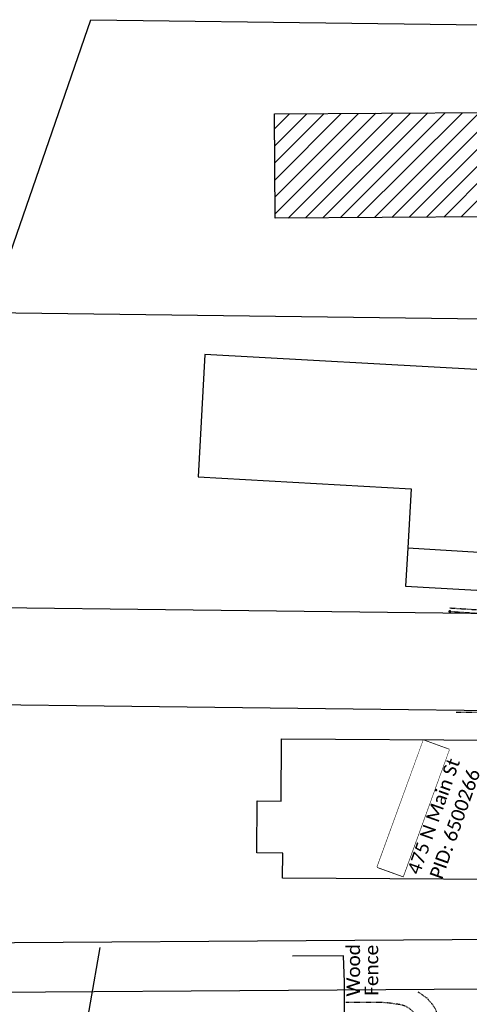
# Model space of a CAD drawing. Header units: feet. Extents: x 2296871 to 2305194, y 360020 to 364238.
# Tile 34 of 55: x 2301730 to 2301822, y 362637 to 362840. Entities that reach past the tile are written whole.
import ezdxf

# ---------------------------------------------------------------- set-up
doc = ezdxf.new("R2010")
doc.units = ezdxf.units.FT
doc.header["$MEASUREMENT"] = 0
doc.set_wipeout_variables(frame=1)
for name, pattern in [('fenceex', [0]), ('OhDOT_USTN1', [0.055, 0.014, -0.041]), ('OhDOT_USTN5', [0.11, 0.055, -0.055]), ('rowex', [0])]:
    doc.linetypes.add(name, pattern=pattern)
for name, color, linetype in [('BD_X_Building', 231, 'Continuous'), ('BD_X_Porch_or_Deck', 7, 'Continuous'), ('DV_X_Property_Line', 7, 'Continuous'), ('PV_X_Curb', 120, 'OhDOT_USTN1'), ('PV_X_Walk', 120, 'OhDOT_USTN5'), ('RD_X_Fence', 230, 'fenceex'), ('RD_X_Text', 7, 'Continuous'), ('RW_X_Fee_RW', 6, 'rowex'), ('SV_X_Text_Name', 7, 'Continuous'), ('SV_X_Text_Name_MASK', 7, 'Continuous'), ('VG_X_Flower_Bed', 3, 'OhDOT_USTN1')]:
    doc.layers.add(name, color=color, linetype=linetype)
doc.layers.add('Flow Line', color=1, linetype='Continuous', lineweight=13)
doc.styles.add('Simplex Normal (0.14)', font='calibri.ttf', dxfattribs={"height": 0.14})
doc.styles.add('Straight-Normal', font='calibri.ttf', dxfattribs={"height": 0.14})

msp = doc.modelspace()

# ---------------------------------------------------------------- hatches: boundary and pattern name
at = {"layer": 'BD_X_Building'}
h = msp.add_hatch(dxfattribs=at)
h.set_pattern_fill('ANSI31', color=256, scale=20)
h.paths.add_polyline_path([(2301826.45, 362821.17), (2301782.4, 362820.87), (2301782.55, 362799.4), (2301826.59, 362799.69)])

# ---------------------------------------------------------------- linework, layer by layer
at = {"layer": 'BD_X_Building', "flags": 128}
for points in [[(2301782.4, 362820.87), (2301826.45, 362821.17), (2301826.59, 362799.69), (2301782.55, 362799.4)], [(2301809.83, 362731.43), (2301846.96, 362729.22), (2301847.7, 362743.27), (2301851.14, 362743.07), (2301851.96, 362757.2), (2301824.71, 362758.73), (2301825.24, 362768.12), (2301768.07, 362771.33), (2301766.65, 362746.07), (2301810.52, 362743.61)], [(2301783.84, 362692.12), (2301828.4, 362691.84), (2301828.22, 362663.11), (2301784.05, 362663.39), (2301784.08, 362668.56), (2301778.76, 362668.6), (2301778.82, 362679.3), (2301783.76, 362679.26)]]:
    msp.add_lwpolyline(points, close=True, dxfattribs=at)
at = {"layer": 'BD_X_Porch_or_Deck'}
msp.add_lwpolyline([(2301809.83, 362731.43), (2301809.39, 362723.59), (2301856.99, 362720.87), (2301858.15, 362742.88), (2301851.18, 362743.28)], dxfattribs=at)
at = {"layer": 'DV_X_Property_Line', "flags": 128}
for points in [[(2301884.26, 362777.86), (2301723.69, 362779.87)], [(2301678.71, 362649.8), (2301838.98, 362650.87)], [(2301835.3, 362640.57), (2301675.13, 362639.46)]]:
    msp.add_lwpolyline(points, dxfattribs=at)
at = {"layer": 'Flow Line', "lineweight": 53}
msp.add_point((2301818.48, 362718.36), dxfattribs=at)
at = {"layer": 'PV_X_Curb', "flags": 128}
for points in [[(2301818.48, 362718.36), (2301841, 362716.91), (2301849.42, 362716.27)], [(2301818.52, 362719.08), (2301841.06, 362717.62), (2301849.47, 362716.98)]]:
    msp.add_lwpolyline(points, dxfattribs=at)
at = {"layer": 'PV_X_Walk', "flags": 128}
msp.add_lwpolyline([(2301811.92, 362639.96), (2301812.69, 362639.44), (2301813.72, 362638.72), (2301814.71, 362637.6), (2301815.51, 362636.44), (2301815.96, 362635.11), (2301816.29, 362633.97), (2301816.54, 362632.85), (2301816.67, 362631.54), (2301816.67, 362629.91), (2301834.78, 362629.98)], dxfattribs=at)
at = {"layer": 'RD_X_Fence', "flags": 128}
msp.add_lwpolyline([(2301796.82, 362631.59), (2301796.82, 362637.69), (2301796.82, 362641.94), (2301796.62, 362647.38), (2301786.06, 362647.3)], dxfattribs=at)
at = {"layer": 'RW_X_Fee_RW'}
msp.add_line((2301702.79, 362719.44), (2301744.59, 362840.3), dxfattribs=at)
at = {"layer": 'RW_X_Fee_RW', "flags": 128}
for points in [[(2301744.59, 362840.3), (2301905.79, 362838.21)], [(2301702.79, 362719.44), (2301862.74, 362717.5)], [(2301695.91, 362699.52), (2301855.64, 362697.58)]]:
    msp.add_lwpolyline(points, dxfattribs=at)
at = {"layer": 'SV_X_Text_Name'}
msp.add_lwpolyline([(2301742.5, 362626.28), (2301746.47, 362649.11)], dxfattribs=at)
at = {"layer": 'SV_X_Text_Name_MASK'}
msp.add_lwpolyline([(2301808.87, 362663.75), (2301818.37, 362689.89), (2301813.04, 362691.83), (2301803.54, 362665.68)], close=True, dxfattribs=at)
at = {"layer": 'VG_X_Flower_Bed', "flags": 128}
for points in [[(2301819.82, 362697.61), (2301828.03, 362697.61), (2301829.77, 362697.7), (2301834.88, 362697.66), (2301836.8, 362696.66), (2301838.16, 362694.52), (2301838.34, 362693.17), (2301837.98, 362691.26), (2301836.77, 362689.58), (2301835.82, 362688.64), (2301833.53, 362687.98), (2301834.18, 362687.47), (2301834.37, 362685.69), (2301834.6, 362676.24), (2301834.33, 362668.21), (2301834.06, 362662.27), (2301833.93, 362658.06), (2301833.59, 362656.62), (2301833.08, 362655.18)], [(2301812.17, 362629.83), (2301812.75, 362631.34), (2301812.55, 362632.76), (2301812.13, 362634.12), (2301811.63, 362635.05), (2301810.85, 362635.98), (2301810.28, 362636.44), (2301809.45, 362636.96), (2301808.32, 362637.32), (2301805.91, 362637.65), (2301804.73, 362637.75), (2301797.03, 362637.75)]]:
    msp.add_lwpolyline(points, dxfattribs=at)

# ---------------------------------------------------------------- texts
at = {"layer": 'RD_X_Text', "insert": (2301800.49, 362644.4), "char_height": 2.8, "width": 54.0089, "attachment_point": 5, "rotation": 90, "line_spacing_factor": 0.8, "style": 'Straight-Normal'}
msp.add_mtext('Wood \\PFence', dxfattribs=at)
at = {"layer": 'SV_X_Text_Name', "insert": (2301815.15, 362676.15), "char_height": 2.8, "width": 77.9146, "attachment_point": 5, "rotation": 70.3717, "style": 'Simplex Normal (0.14)'}
msp.add_mtext('Daniel Simpson\\P475 N Main St\\P\\pxqc;PID: 6500266', dxfattribs=at)

# ---------------------------------------------------------------- next in the draw order: wipeouts: each hides what was drawn before it
msp.add_wipeout([(2301808.87, 362663.75), (2301818.37, 362689.89), (2301813.04, 362691.83), (2301803.54, 362665.68)]).dxf.layer = 'SV_X_Text_Name_MASK'

doc.saveas('drawing.dxf')
